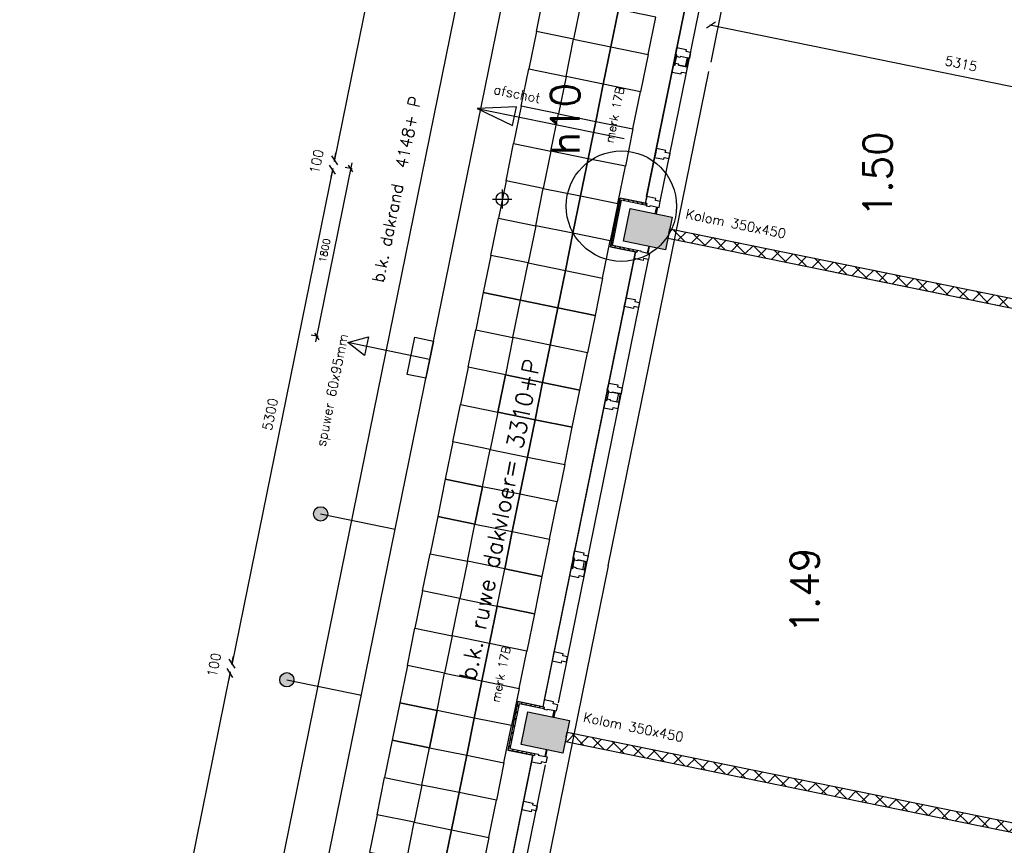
# Model space of a CAD drawing. Extents: x -84256 to 172857, y -58817 to 112048.
# Tile 58 of 90: x 19584 to 29941, y 60708 to 69386. Entities that reach past the tile are written whole.
import ezdxf
from ezdxf.enums import TextEntityAlignment as Align

# ---------------------------------------------------------------- set-up
doc = ezdxf.new("R2010")
doc.units = 0
doc.header["$LTSCALE"] = 50
doc.header["$MEASUREMENT"] = 0
doc.header["$PDMODE"] = 3
doc.header["$PDSIZE"] = 0.001
doc.layers.get('0').update_dxf_attribs({"linetype": 'CONTINUOUS'})
doc.layers.get('DEFPOINTS').update_dxf_attribs({"linetype": 'CONTINUOUS'})
for name, color, linetype in [('_DETAILNUMMERS', 4, 'CONTINUOUS'), ('_DETAILNUMMERSTEKST', 4, 'CONTINUOUS'), ('A--01A1_ACEER', 1, 'CONTINUOUS'), ('A--A22--_F123-', 9, 'CONTINUOUS'), ('A--A28--_F12--', 7, 'CONTINUOUS'), ('A--A42--_F-23-', 9, 'CONTINUOUS'), ('A--L21--', 3, 'CONTINUOUS'), ('A--L21A3_BUITENWAND', 3, 'CONTINUOUS'), ('A--L22--_F-2--', 7, 'CONTINUOUS'), ('A--L22A1_BINNENWAND', 1, 'CONTINUOUS'), ('A--L22A2_BINNENWAND', 2, 'CONTINUOUS'), ('A--L22A4_BINNENWAND', 4, 'CONTINUOUS'), ('A--L27-A2-_DAKEN', 2, 'CONTINUOUS'), ('A--L27A1_DAKEN', 1, 'CONTINUOUS'), ('A--L28--_F12--', 7, 'CONTINUOUS'), ('A--L31--', 2, 'CONTINUOUS'), ('A--L31A1_BUITENKOZIJN', 1, 'CONTINUOUS'), ('A--L3A1_VPORTS', 1, 'CONTINUOUS'), ('A--L42--', 7, 'CONTINUOUS'), ('A--L42--_F-23-', 7, 'CONTINUOUS'), ('A--L52--', 7, 'CONTINUOUS'), ('A--L52--_F123-', 7, 'CONTINUOUS'), ('A--M$1A-_F123-', 1, 'CONTINUOUS'), ('A--M1$A-_F123-', 1, 'CONTINUOUS'), ('A--T$1A-25_TEKST', 2, 'CONTINUOUS'), ('A--T$1A-_F123-_R', 4, 'CONTINUOUS'), ('A--T01A-25_TEKST', 2, 'CONTINUOUS'), ('A--T01A-35_TEKST', 3, 'CONTINUOUS'), ('TEKSTKOZIJNMERK', 2, 'CONTINUOUS'), ('X--LR---_CP', 7, 'CONTINUOUS')]:
    doc.layers.add(name, color=color, linetype=linetype)
doc.layers.add('bruto vloeroppervlak', color=3, linetype='CONTINUOUS', plot=False)
doc.styles.add('ALFA-0_25', font='ROMANS')
doc.styles.add('B-01', font='SIMPLEX.SHX', dxfattribs={"width": 0.8, "height": 4.5})
doc.styles.add('HIEMSTRA', font='romans.shx')
doc.dimstyles.new('BEILEN', dxfattribs={"dimscale": 40, "dimtxt": 2.5, "dimasz": 2, "dimexe": 0.3, "dimexo": 0.3, "dimgap": 2, "dimtad": 1, "dimdec": 0, "dimzin": 0, "dimdsep": 46, "dimtxsty": 'HIEMSTRA', "dimblk1": 'OBLIQUE', "dimblk2": 'OBLIQUE', "dimsah": 1, "dimcen": -0.09, "dimdle": 0.3, "dimse1": 1, "dimclrd": 2, "dimclre": 2, "dimclrt": 3, "dimadec": 0, "dimazin": 0, "dimtfac": 1, "dimtdec": 4, "dimtofl": 0, "dimtmove": 2, "dimatfit": 3, "dimldrblk": 'OBLIQUE', "dimfxl": 1, "dimtvp": 625, "dimtolj": 1, "dimtzin": 0, "dimarcsym": 0})
doc.dimstyles.get("Standard").update_dxf_attribs({"dimscale": 40, "dimtxt": 2.5, "dimasz": 2, "dimexe": 0.3, "dimexo": 0.3, "dimgap": 2, "dimtad": 0, "dimdec": 0, "dimzin": 0, "dimdsep": 46, "dimtxsty": 'HIEMSTRA', "dimblk1": 'OBLIQUE', "dimblk2": 'OBLIQUE', "dimsah": 1, "dimcen": -0.09, "dimdle": 0.3, "dimse1": 1, "dimclrd": 2, "dimclre": 2, "dimclrt": 3, "dimadec": 0, "dimazin": 0, "dimtfac": 1, "dimtdec": 4, "dimtix": 1, "dimtmove": 0, "dimatfit": 3, "dimldrblk": 'OBLIQUE', "dimfxl": 1, "dimtvp": 625, "dimtolj": 1, "dimtzin": 0, "dimarcsym": 0})
doc.dimstyles.new('STANDARD$0', dxfattribs={"dimscale": 50, "dimtxt": 2.5, "dimasz": 2, "dimexe": 2, "dimexo": 0, "dimgap": 2, "dimtad": 1, "dimdec": 0, "dimzin": 0, "dimdsep": 46, "dimtxsty": 'ALFA-0_25', "dimblk1": 'OBLIQUE', "dimblk2": 'OBLIQUE', "dimsah": 1, "dimcen": -3, "dimdle": 2, "dimclrd": 1, "dimclre": 1, "dimclrt": 2, "dimadec": 0, "dimazin": 0, "dimtfac": 0.666667, "dimtofl": 0, "dimtmove": 2, "dimatfit": 3, "dimldrblk": 'OBLIQUE', "dimfxl": 1, "dimtvp": 0.833333, "dimtolj": 1, "dimtzin": 0, "dimarcsym": 0})

# ---------------------------------------------------------------- blocks, each defined once
blk = doc.blocks.new('*U1192')
at = {"layer": 'A--A22--_F123-', "linetype": 'Continuous'}
h = blk.add_hatch(dxfattribs=at)
h.set_pattern_fill('ALFAKRS', color=256, scale=120, style=0)
h.set_pattern_definition([(45, (-25333.62, -61848.23), (-84.85281, 84.85281), []), (135, (-25333.62, -61848.23), (-84.85281, -84.85281), [])])
h.paths.add_polyline_path([(0, 0), (10, 49), (5218, -1011), (5257, -1070), (5198, -1109), (-10, -49)])
at = {"layer": 'A--L22--_F-2--', "color": 2, "linetype": 'Continuous'}
for points in [[(0, 0), (-10, -49), (5198, -1109), (5198, -1109)], [(0, 0), (10, 49), (5218, -1011), (5218, -1011)]]:
    blk.add_lwpolyline(points, dxfattribs=at)
blk = doc.blocks.new('_OBLIQUE')
at = {"color": 0, "linetype": 'ByBlock'}
blk.add_line((-0.5, -0.5), (0.5, 0.5), dxfattribs=at)
blk = doc.blocks.new('*D260')
at = {"layer": 'A--M$1A-_F123-', "color": 2, "linetype": 'Continuous', "lineweight": -2, "transparency": 16777216}
blk.add_line((23595, 71348), (22892, 67895), dxfattribs=at)
at = {"layer": 'DEFPOINTS', "color": 0, "linetype": 'Continuous', "transparency": 16777216}
for p in [(23593, 71337), (22894, 67907), (22894, 67907)]:
    blk.add_point(p, dxfattribs=at)
at = {"layer": 'A--M$1A-_F123-', "color": 2, "linetype": 'Continuous', "lineweight": -2, "transparency": 16777216, "xscale": 80, "yscale": 80, "zscale": 80}
for p, rotation in [((23593, 71337), 78.48629033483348), ((22894, 67907), 258.4862903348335)]:
    blk.add_blockref('_OBLIQUE', p, dxfattribs=dict(at, rotation=rotation))
at = {"layer": 'A--M$1A-_F123-', "color": 3, "linetype": 'Continuous', "transparency": 16777216, "insert": (23116, 69648), "char_height": 100, "attachment_point": 5, "rotation": 78.4863, "style": 'HIEMSTRA'}
blk.add_mtext('\\A1;3500', dxfattribs=at)
blk = doc.blocks.new('*D261')
at = {"layer": 'A--M$1A-_F123-', "color": 2, "linetype": 'Continuous', "lineweight": -2, "transparency": 16777216}
for p, q in [((22894, 67907), (22910, 67986)), ((22874, 67809), (22858, 67731))]:
    blk.add_line(p, q, dxfattribs=at)
at = {"layer": 'DEFPOINTS', "color": 0, "linetype": 'Continuous', "transparency": 16777216}
for p in [(22894, 67907), (22874, 67809), (22874, 67809)]:
    blk.add_point(p, dxfattribs=at)
at = {"layer": 'A--M$1A-_F123-', "color": 2, "linetype": 'Continuous', "lineweight": -2, "transparency": 16777216, "xscale": 80, "yscale": 80, "zscale": 80}
for p, rotation in [((22894, 67907), 258.4862903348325), ((22874, 67809), 78.4862903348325)]:
    blk.add_blockref('_OBLIQUE', p, dxfattribs=dict(at, rotation=rotation))
at = {"layer": 'A--M$1A-_F123-', "color": 3, "linetype": 'Continuous', "transparency": 16777216, "insert": (22706, 67894), "char_height": 100, "attachment_point": 5, "rotation": 78.4863, "style": 'HIEMSTRA'}
blk.add_mtext('\\A1;100', dxfattribs=at)
blk = doc.blocks.new('*D262')
at = {"layer": 'A--M$1A-_F123-', "color": 2, "linetype": 'Continuous', "lineweight": -2, "transparency": 16777216}
blk.add_line((22876, 67821), (21814, 62604), dxfattribs=at)
at = {"layer": 'DEFPOINTS', "color": 0, "linetype": 'Continuous', "transparency": 16777216}
for p in [(22874, 67809), (21816, 62616), (21816, 62616)]:
    blk.add_point(p, dxfattribs=at)
at = {"layer": 'A--M$1A-_F123-', "color": 2, "linetype": 'Continuous', "lineweight": -2, "transparency": 16777216, "xscale": 80, "yscale": 80, "zscale": 80}
for p, rotation in [((22874, 67809), 78.48629033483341), ((21816, 62616), 258.4862903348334)]:
    blk.add_blockref('_OBLIQUE', p, dxfattribs=dict(at, rotation=rotation))
at = {"layer": 'A--M$1A-_F123-', "color": 3, "linetype": 'Continuous', "transparency": 16777216, "insert": (22218, 65238), "char_height": 100, "attachment_point": 5, "rotation": 78.4863, "style": 'HIEMSTRA'}
blk.add_mtext('\\A1;5300', dxfattribs=at)
blk = doc.blocks.new('*D263')
at = {"layer": 'A--M$1A-_F123-', "color": 2, "linetype": 'Continuous', "lineweight": -2, "transparency": 16777216}
for p, q in [((21816, 62616), (21832, 62694)), ((21796, 62518), (21780, 62439))]:
    blk.add_line(p, q, dxfattribs=at)
at = {"layer": 'DEFPOINTS', "color": 0, "linetype": 'Continuous', "transparency": 16777216}
for p in [(21816, 62616), (21796, 62518), (21796, 62518)]:
    blk.add_point(p, dxfattribs=at)
at = {"layer": 'A--M$1A-_F123-', "color": 2, "linetype": 'Continuous', "lineweight": -2, "transparency": 16777216, "xscale": 80, "yscale": 80, "zscale": 80}
for p, rotation in [((21796, 62518), 78.48629033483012), ((21816, 62616), 258.4862903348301)]:
    blk.add_blockref('_OBLIQUE', p, dxfattribs=dict(at, rotation=rotation))
at = {"layer": 'A--M$1A-_F123-', "color": 3, "linetype": 'Continuous', "transparency": 16777216, "insert": (21628, 62603), "char_height": 100, "attachment_point": 5, "rotation": 78.4863, "style": 'HIEMSTRA'}
blk.add_mtext('\\A1;100', dxfattribs=at)
blk = doc.blocks.new('*D264')
at = {"layer": 'A--M$1A-_F123-', "color": 2, "linetype": 'Continuous', "lineweight": -2, "transparency": 16777216}
blk.add_line((21798, 62530), (20736, 57313), dxfattribs=at)
at = {"layer": 'DEFPOINTS', "color": 0, "linetype": 'Continuous', "transparency": 16777216}
for p in [(21796, 62518), (20738, 57324), (20738, 57324)]:
    blk.add_point(p, dxfattribs=at)
at = {"layer": 'A--M$1A-_F123-', "color": 2, "linetype": 'Continuous', "lineweight": -2, "transparency": 16777216, "xscale": 80, "yscale": 80, "zscale": 80}
for p, rotation in [((21796, 62518), 78.48629033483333), ((20738, 57324), 258.4862903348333)]:
    blk.add_blockref('_OBLIQUE', p, dxfattribs=dict(at, rotation=rotation))
at = {"layer": 'A--M$1A-_F123-', "color": 3, "linetype": 'Continuous', "transparency": 16777216, "insert": (21140, 59947), "char_height": 100, "attachment_point": 5, "rotation": 78.4863, "style": 'HIEMSTRA'}
blk.add_mtext('\\A1;5300', dxfattribs=at)
blk = doc.blocks.new('*D309')
at = {"color": 2, "linetype": 'ByBlock', "transparency": 16777216}
for p, q in [((26845, 69330), (32077, 68264)), ((32067, 68275), (32063, 68255))]:
    blk.add_line(p, q, dxfattribs=at)
at = {"layer": 'DEFPOINTS', "color": 0, "linetype": 'ByBlock', "transparency": 16777216}
for p in [(26861, 69348), (32065, 68266), (32069, 68287)]:
    blk.add_point(p, dxfattribs=at)
at = {"color": 2, "linetype": 'ByBlock', "transparency": 16777216, "xscale": 80, "yscale": 80, "zscale": 80}
for p, rotation in [((26857, 69327), 168.4862903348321), ((32065, 68266), 348.4862903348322)]:
    blk.add_blockref('_OBLIQUE', p, dxfattribs=dict(at, rotation=rotation))
at = {"color": 3, "linetype": 'ByBlock', "transparency": 16777216, "insert": (29487, 68924), "char_height": 100, "attachment_point": 5, "rotation": 348.4863, "style": 'HIEMSTRA'}
blk.add_mtext('\\A1;5315', dxfattribs=at)
blk = doc.blocks.new('*D341')
at = {"layer": 'A--M$1A-_F123-', "color": 2, "linetype": 'Continuous', "lineweight": -2, "transparency": 16777216}
for p, q in [((23982, 29671), (23903, 29687)), ((23979, 29656), (23984, 29683)), ((24080, 29652), (23982, 29671)), ((24080, 29652), (24158, 29636))]:
    blk.add_line(p, q, dxfattribs=at)
at = {"layer": 'DEFPOINTS', "color": 0, "linetype": 'Continuous', "transparency": 16777216}
for p in [(23976, 29644), (23982, 29671), (24074, 29624)]:
    blk.add_point(p, dxfattribs=at)
at = {"layer": 'A--M$1A-_F123-', "color": 2, "linetype": 'Continuous', "lineweight": -2, "transparency": 16777216, "xscale": 80, "yscale": 80, "zscale": 80}
for p, rotation in [((23982, 29671), 348.4862903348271), ((24080, 29652), 168.4862903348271)]:
    blk.add_blockref('_OBLIQUE', p, dxfattribs=dict(at, rotation=rotation))
at = {"layer": 'A--M$1A-_F123-', "color": 3, "linetype": 'Continuous', "transparency": 16777216, "insert": (36506, 90904), "char_height": 100, "attachment_point": 5, "rotation": 348.4863, "style": 'HIEMSTRA'}
blk.add_mtext('\\A1;100', dxfattribs=at)
blk = doc.blocks.new('KOLOM450X350')
at = {"layer": 'A--A28--_F12--', "color": 8}
for points in [[(-175, -225), (-175, 225), (175, 225)], [(-175, -225), (175, 225), (175, -225)]]:
    blk.add_solid(points, dxfattribs=at)
at = {"layer": 'A--L28--_F12--', "color": 3, "linetype": 'Continuous'}
blk.add_lwpolyline([(-175, -225), (-175, 225), (175, 225), (175, -225)], close=True, dxfattribs=at)
at = {"layer": 'X--LR---_CP'}
for p in [(-175, 0), (-175, 0), (175, 0)]:
    blk.add_point(p, dxfattribs=at)
blk = doc.blocks.new('*U977')
at = {"layer": 'A--A42--_F-23-', "linetype": 'Continuous'}
h = blk.add_hatch(dxfattribs=at)
h.set_pattern_fill('ALFALINE', color=256, scale=40, style=0)
h.set_pattern_definition([(45, (-24830.078, -62206.898), (-28.284271, 28.284271), [])])
h.paths.add_polyline_path([(0, 0), (-7, 11), (-111, -499), (-100, -492), (-90, -485), (7, -11)])
at = {"layer": 'A--L42--_F-23-', "color": 2, "linetype": 'Continuous'}
for points in [[(-7, 11), (-7, 11), (-111, -499), (-111, -499)], [(7, -11), (7, -11), (-90, -485), (-90, -485)]]:
    blk.add_lwpolyline(points, dxfattribs=at)
blk = doc.blocks.new('*U976')
at = {"layer": 'A--A42--_F-23-', "linetype": 'Continuous'}
h = blk.add_hatch(dxfattribs=at)
h.set_pattern_fill('ALFALINE', color=256, scale=40, style=0)
h.set_pattern_definition([(45, (-25099.547, -62152.024), (-28.284271, 28.284271), [])])
h.paths.add_polyline_path([(0, 0), (-2, -9), (-262, 44), (-269, 55), (-276, 65), (2, 9)])
at = {"layer": 'A--L42--_F-23-', "color": 2, "linetype": 'Continuous'}
for points in [[(0, 0), (2, 9), (-276, 65), (-276, 65)], [(0, 0), (-2, -9), (-262, 44), (-262, 44)]]:
    blk.add_lwpolyline(points, dxfattribs=at)
blk = doc.blocks.new('*U975')
at = {"layer": 'A--A42--_F-23-', "linetype": 'Continuous'}
h = blk.add_hatch(dxfattribs=at)
h.set_pattern_fill('ALFALINE', color=256, scale=40, style=0)
h.set_pattern_definition([(45, (-24999.4, -61660.223), (-28.284271, 28.284271), [])])
h.paths.add_polyline_path([(0, 0), (-2, -9), (-280, 48), (-269, 55), (-259, 62), (2, 9)])
at = {"layer": 'A--L42--_F-23-', "color": 2, "linetype": 'Continuous'}
for points in [[(0, 0), (-2, -9), (-280, 48), (-280, 48)], [(0, 0), (2, 9), (-259, 62), (-259, 62)]]:
    blk.add_lwpolyline(points, dxfattribs=at)
blk = doc.blocks.new('*U974')
at = {"layer": 'A--A42--_F-23-', "linetype": 'Continuous'}
h = blk.add_hatch(dxfattribs=at)
h.set_pattern_fill('ALFALINE', color=256, scale=40, style=0)
h.set_pattern_definition([(45, (-25807.75, -67006.424), (-28.284271, 28.284271), [])])
h.paths.add_polyline_path([(0, 0), (-11, -7), (93, 502), (100, 492), (107, 481), (11, 7)])
at = {"layer": 'A--L42--_F-23-', "color": 2, "linetype": 'Continuous'}
for points in [[(-11, -7), (-11, -7), (93, 502), (93, 502)], [(11, 7), (11, 7), (107, 481), (107, 481)]]:
    blk.add_lwpolyline(points, dxfattribs=at)
blk = doc.blocks.new('*U973')
at = {"layer": 'A--A42--_F-23-', "linetype": 'Continuous'}
h = blk.add_hatch(dxfattribs=at)
h.set_pattern_fill('ALFALINE', color=256, scale=40, style=0)
h.set_pattern_definition([(45, (-26077.21, -66951.516), (-28.284271, 28.284271), [])])
h.paths.add_polyline_path([(0, 0), (-2, -9), (-280, 48), (-269, 55), (-259, 62), (2, 9)])
at = {"layer": 'A--L42--_F-23-', "color": 2, "linetype": 'Continuous'}
for points in [[(0, 0), (-2, -9), (-280, 48), (-280, 48)], [(0, 0), (2, 9), (-259, 62), (-259, 62)]]:
    blk.add_lwpolyline(points, dxfattribs=at)
blk = doc.blocks.new('*U972')
at = {"layer": 'A--A42--_F-23-', "linetype": 'Continuous'}
h = blk.add_hatch(dxfattribs=at)
h.set_pattern_fill('ALFALINE', color=256, scale=40, style=0)
h.set_pattern_definition([(45, (-26177.422, -67443.305), (-28.284271, 28.284271), [])])
h.paths.add_polyline_path([(0, 0), (-2, -9), (-262, 44), (-269, 55), (-276, 66), (2, 9)])
at = {"layer": 'A--L42--_F-23-', "color": 2, "linetype": 'Continuous'}
for points in [[(0, 0), (2, 9), (-276, 66), (-276, 66)], [(0, 0), (-2, -9), (-262, 44), (-262, 44)]]:
    blk.add_lwpolyline(points, dxfattribs=at)
blk = doc.blocks.new('DILATATIEVOEG')
at = {"layer": 'A--L21A3_BUITENWAND', "linetype": 'Continuous'}
h = blk.add_hatch(color=256, dxfattribs=at)
edge = h.paths.add_edge_path()
edge.add_arc((-800, 0), 75, 0, 360)
blk.add_line((-800, 0), (0, 0), dxfattribs=at)
blk.add_circle((-800, 0), 75, dxfattribs=at)
at = {"layer": 'X--LR---_CP', "linetype": 'Continuous'}
blk.add_point((0, 0), dxfattribs=at)
blk = doc.blocks.new('*D535')
at = {"layer": 'A--M1$A-_F123-', "color": 1, "lineweight": -2, "transparency": 16777216}
for p, q in [((23078, 67880), (22695, 65998)), ((23081, 67818), (23007, 67833)), ((22722, 66054), (22648, 66069))]:
    blk.add_line(p, q, dxfattribs=at)
at = {"layer": 'DEFPOINTS', "color": 0, "transparency": 16777216}
for p in [(23081, 67818), (22707, 66057), (22722, 66054)]:
    blk.add_point(p, dxfattribs=at)
at = {"layer": 'A--M1$A-_F123-', "color": 1, "lineweight": -2, "transparency": 16777216, "xscale": 60, "yscale": 60, "zscale": 60}
for p, rotation in [((23066, 67821), 78.48765256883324), ((22707, 66057), 258.4876525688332)]:
    blk.add_blockref('_OBLIQUE', p, dxfattribs=dict(at, rotation=rotation))
at = {"layer": 'A--M1$A-_F123-', "color": 2, "transparency": 16777216, "insert": (22791, 66959), "char_height": 75, "attachment_point": 5, "rotation": 78.4877, "style": 'ALFA-0_25'}
blk.add_mtext('\\A1;1800', dxfattribs=at)
blk = doc.blocks.new('S050003-')
at = {"layer": 'A--L52--_F123-', "color": 1, "linetype": 'Continuous'}
for points in [[(0, 0), (2, 0)], [(1, 1), (1, -1)]]:
    blk.add_lwpolyline(points, dxfattribs=at)
blk.add_lwpolyline([(0.33, 0, 1), (1.67, 0, 1)], format="xyb", close=True, dxfattribs=at)
blk = doc.blocks.new('*U859')
at = {"layer": 'A--A22--_F123-', "linetype": 'Continuous'}
h = blk.add_hatch(dxfattribs=at)
h.set_pattern_fill('ALFAKRS', color=256, scale=120, style=0)
h.set_pattern_definition([(45, (-26411.47, -67139.55), (-84.85281, 84.85281), []), (135, (-26411.47, -67139.55), (-84.85281, -84.85281), [])])
h.paths.add_polyline_path([(0, 0), (10, 49), (5218, -1011), (5257, -1070), (5198, -1109), (-10, -49)])
at = {"layer": 'A--L22--_F-2--', "color": 2, "linetype": 'Continuous'}
for points in [[(0, 0), (-10, -49), (5198, -1109), (5198, -1109)], [(0, 0), (10, 49), (5218, -1011), (5218, -1011)]]:
    blk.add_lwpolyline(points, dxfattribs=at)

msp = doc.modelspace()

# ---------------------------------------------------------------- linework, layer by layer
at = {"layer": '_DETAILNUMMERS'}
msp.add_circle((25912.9, 67425.3), 580.4, dxfattribs=at)
at = {"layer": 'A--01A1_ACEER'}
msp.add_line((25455.8, 63707.2), (25525.4, 63693.1), dxfattribs=at)
at = {"layer": 'A--L22A1_BINNENWAND'}
for points in [[(25490.4, 69572.3), (25410.6, 69180.3), (25018.7, 69260.2), (25098.5, 69652.1)], [(25490.4, 69572.3), (25410.6, 69180.3), (25802.6, 69100.5), (25882.4, 69492.5)], [(25882.4, 69492.5), (25802.6, 69100.5), (26194.5, 69020.7), (26274.3, 69412.7)], [(25330.8, 68788.4), (25410.6, 69180.3), (25018.7, 69260.2), (24938.9, 68868.2)], [(25330.8, 68788.4), (25410.6, 69180.3), (25802.6, 69100.5), (25722.8, 68708.6)], [(25722.8, 68708.6), (25802.6, 69100.5), (26194.5, 69020.7), (26114.7, 68628.8)], [(25330.8, 68788.4), (25251, 68396.4), (24859, 68476.2), (24938.9, 68868.2)], [(25330.8, 68788.4), (25251, 68396.4), (25642.9, 68316.6), (25722.8, 68708.6)], [(25722.8, 68708.6), (25642.9, 68316.6), (26034.9, 68236.8), (26114.7, 68628.8)], [(25171.2, 68004.5), (25251, 68396.4), (24859, 68476.2), (24779.2, 68084.3)], [(25171.2, 68004.5), (25251, 68396.4), (25642.9, 68316.6), (25563.1, 67924.7)], [(25563.1, 67924.7), (25642.9, 68316.6), (26034.9, 68236.8), (25955.1, 67844.8)], [(25171.2, 68004.5), (25091.4, 67612.5), (24699.4, 67692.3), (24779.2, 68084.3)], [(25171.2, 68004.5), (25091.4, 67612.5), (25483.3, 67532.7), (25563.1, 67924.7)], [(25563.1, 67924.7), (25483.3, 67532.7), (25875.3, 67452.9), (25955.1, 67844.8)], [(25011.5, 67220.6), (25091.4, 67612.5), (24699.4, 67692.3), (24619.6, 67300.4)], [(25011.5, 67220.6), (25091.4, 67612.5), (25483.3, 67532.7), (25403.5, 67140.7)], [(25403.5, 67140.7), (25483.3, 67532.7), (25875.3, 67452.9), (25795.5, 67060.9)], [(25011.5, 67220.6), (24931.7, 66828.6), (24539.8, 66908.4), (24619.6, 67300.4)], [(25011.5, 67220.6), (24931.7, 66828.6), (25323.7, 66748.8), (25403.5, 67140.7)], [(25403.5, 67140.7), (25323.7, 66748.8), (25715.6, 66669), (25795.5, 67060.9)], [(24851.9, 66436.6), (24931.7, 66828.6), (24539.8, 66908.4), (24460, 66516.5)], [(24851.9, 66436.6), (24931.7, 66828.6), (25323.7, 66748.8), (25243.9, 66356.8)], [(25243.9, 66356.8), (25323.7, 66748.8), (25715.6, 66669), (25635.8, 66277)], [(24772.1, 66044.7), (24851.9, 66436.6), (24460, 66516.5), (24380.1, 66124.5)], [(24772.1, 66044.7), (24851.9, 66436.6), (25243.9, 66356.8), (25164.1, 65964.9)], [(25164.1, 65964.9), (25243.9, 66356.8), (25635.8, 66277), (25556, 65885.1)], [(24772.1, 66044.7), (24692.3, 65652.7), (24300.3, 65732.6), (24380.1, 66124.5)], [(24772.1, 66044.7), (24692.3, 65652.7), (25084.2, 65572.9), (25164.1, 65964.9)], [(25164.1, 65964.9), (25084.2, 65572.9), (25476.2, 65493.1), (25556, 65885.1)], [(24612.5, 65260.8), (24692.3, 65652.7), (24300.3, 65732.6), (24220.5, 65340.6)], [(24692.3, 65652.7), (24612.5, 65260.8), (25004.4, 65181), (25084.2, 65572.9)], [(25084.2, 65572.9), (25004.4, 65181), (25396.4, 65101.1), (25476.2, 65493.1)], [(24612.5, 65260.8), (24532.7, 64868.8), (24140.7, 64948.6), (24220.5, 65340.6)], [(24612.5, 65260.8), (24532.7, 64868.8), (24924.6, 64789), (25004.4, 65181)], [(25004.4, 65181), (24924.6, 64789), (25316.6, 64709.2), (25396.4, 65101.1)], [(24452.8, 64476.9), (24532.7, 64868.8), (24140.7, 64948.6), (24060.9, 64556.7)], [(24452.8, 64476.9), (24532.7, 64868.8), (24924.6, 64789), (24844.8, 64397.1)], [(24844.8, 64397.1), (24924.6, 64789), (25316.6, 64709.2), (25236.7, 64317.2)], [(24373, 64084.9), (24452.8, 64476.9), (24060.9, 64556.7), (23981.1, 64164.7)], [(24452.8, 64476.9), (24373, 64084.9), (24765, 64005.1), (24844.8, 64397.1)], [(24844.8, 64397.1), (24765, 64005.1), (25156.9, 63925.3), (25236.7, 64317.2)], [(24293.2, 63693), (24373, 64084.9), (23981.1, 64164.7), (23901.2, 63772.8)], [(24293.2, 63693), (24373, 64084.9), (24765, 64005.1), (24685.2, 63613.1)], [(24685.2, 63613.1), (24765, 64005.1), (25156.9, 63925.3), (25077.1, 63533.3)], [(24293.2, 63693), (24213.4, 63301), (23821.4, 63380.8), (23901.2, 63772.8)], [(24293.2, 63693), (24213.4, 63301), (24605.3, 63221.2), (24685.2, 63613.1)], [(24605.3, 63221.2), (24685.2, 63613.1), (25077.1, 63533.3), (24997.3, 63141.4)], [(24133.6, 62909), (24213.4, 63301), (23821.4, 63380.8), (23741.6, 62988.9)], [(24133.6, 62909), (24213.4, 63301), (24605.3, 63221.2), (24525.5, 62829.2)], [(24525.5, 62829.2), (24605.3, 63221.2), (24997.3, 63141.4), (24917.5, 62749.4)], [(24133.6, 62909), (24053.8, 62517.1), (23661.8, 62596.9), (23741.6, 62988.9)], [(24133.6, 62909), (24053.8, 62517.1), (24445.7, 62437.3), (24525.5, 62829.2)], [(24525.5, 62829.2), (24445.7, 62437.3), (24837.7, 62357.5), (24917.5, 62749.4)], [(23973.9, 62125.1), (24053.8, 62517.1), (23661.8, 62596.9), (23582, 62204.9)], [(23973.9, 62125.1), (24053.8, 62517.1), (24445.7, 62437.3), (24365.9, 62045.3)], [(24365.9, 62045.3), (24445.7, 62437.3), (24837.7, 62357.5), (24757.9, 61965.5)], [(23894.1, 61733.3), (23974, 62125.2), (23582, 62205), (23502.2, 61813.1)], [(23973.9, 62125.1), (23894.1, 61733.2), (24286.1, 61653.4), (24365.9, 62045.3)], [(24365.9, 62045.3), (24286.1, 61653.4), (24678, 61573.5), (24757.9, 61965.5)], [(23814.3, 61341.2), (23894.1, 61733.2), (23502.2, 61813), (23422.4, 61421)], [(23814.3, 61341.2), (23894.1, 61733.2), (24286.1, 61653.4), (24206.3, 61261.4)], [(24206.3, 61261.4), (24286.1, 61653.4), (24678, 61573.5), (24598.2, 61181.6)], [(23814.3, 61341.2), (23734.5, 60949.3), (23342.5, 61029.1), (23422.4, 61421)], [(23814.3, 61341.2), (23734.5, 60949.3), (24126.5, 60869.4), (24206.3, 61261.4)], [(24206.3, 61261.4), (24126.5, 60869.4), (24518.4, 60789.6), (24598.2, 61181.6)], [(23654.7, 60557.3), (23734.5, 60949.3), (23342.5, 61029.1), (23262.7, 60637.1)], [(23654.7, 60557.3), (23734.5, 60949.3), (24126.5, 60869.4), (24046.6, 60477.5)], [(24046.6, 60477.5), (24126.5, 60869.4), (24518.4, 60789.6), (24438.6, 60397.7)]]:
    msp.add_lwpolyline(points, close=True, dxfattribs=at)
at = {"layer": 'A--L22A2_BINNENWAND'}
for p, q in [((27550.8, 72367.3), (26852.2, 68937.8)), ((25774.3, 63646.4), (26832.2, 68839.8)), ((25774.5, 63646.4), (25056.4, 60119))]:
    msp.add_line(p, q, dxfattribs=at)
at = {"layer": 'A--L22A4_BINNENWAND', "linetype": 'Continuous'}
for p, q in [((19583.5, 46971.6), (29258.3, 94466.7)), ((22146.5, 57224.1), (29638.2, 94001.7))]:
    msp.add_line(p, q, dxfattribs=at)
at = {"layer": 'A--L27-A2-_DAKEN'}
msp.add_line((23896, 65812.4), (23034.8, 65993.9), dxfattribs=at)
for points in [[(23034.8, 65993.9), (23034.8, 65993.9), (23251.2, 66050.5), (23209.9, 65854.8)], [(23659, 65657.9), (23741.5, 66049.3), (23937.2, 66008.1), (23854.7, 65616.7)]]:
    msp.add_lwpolyline(points, close=True, dxfattribs=at)
at = {"layer": 'A--L27A1_DAKEN'}
msp.add_line((24396.8, 68451.3), (25942.3, 68136.7), dxfattribs=at)
msp.add_lwpolyline([(24808.7, 68469.5), (24396.8, 68451.3), (24396.8, 68451.3), (24768.8, 68273.5)], close=True, dxfattribs=at)
at = {"layer": 'A--L31--', "color": 2, "linetype": 'Continuous'}
for p, q in [((26483.9, 69009.7), (26465.1, 68917.6)), ((26476.9, 68915.2), (26495.7, 69007.3)), ((26495.7, 69007.3), (26483.9, 69009.7)), ((26603.2, 68984.4), (26584.9, 68894.2)), ((26599.6, 68891.2), (26617.9, 68981.4)), ((26617.9, 68981.4), (26603.2, 68984.4)), ((26465.1, 68917.6), (26476.9, 68915.2)), ((26515.3, 68908.4), (26584.9, 68894.2)), ((26584.9, 68894.2), (26599.6, 68891.2)), ((26270, 67346.9), (26284.4, 67417.4)), ((26294.2, 67415.4), (26279.8, 67344.9)), ((26200.2, 67004), (26185.8, 66933.5)), ((26195.6, 66931.5), (26210, 67002)), ((25746.6, 65390.1), (25765.3, 65482.2)), ((25777.1, 65479.8), (25758.3, 65387.7)), ((25765.3, 65482.2), (25777.1, 65479.8)), ((25815.1, 65471), (25884.7, 65456.9)), ((25758.3, 65387.7), (25746.6, 65390.1)), ((25866.3, 65366.7), (25884.7, 65456.9)), ((25881, 65363.7), (25866.3, 65366.7)), ((25899.4, 65453.9), (25881, 65363.7)), ((25884.7, 65456.9), (25899.4, 65453.9)), ((25387.3, 63626.3), (25406, 63718.4)), ((25417.8, 63716), (25399, 63623.9)), ((25406, 63718.4), (25417.8, 63716)), ((25399, 63623.9), (25387.3, 63626.3)), ((25507, 63602.9), (25525.4, 63693.1)), ((25521.7, 63599.9), (25507, 63602.9)), ((25540.1, 63690.1), (25521.7, 63599.9)), ((25525.4, 63693.1), (25540.1, 63690.1)), ((25192.2, 62055.6), (25206.5, 62126.2)), ((25216.3, 62124.2), (25202, 62053.6)), ((25122.3, 61712.7), (25108, 61642.2)), ((25117.8, 61640.2), (25132.1, 61710.7))]:
    msp.add_line(p, q, dxfattribs=at)
for points in [[(26497.9, 69093.6), (26594.9, 69073.9), (26590.7, 69053.3), (26640.7, 69043.1), (26627.7, 68979.4), (26533.7, 68998.6), (26531.9, 68989.8), (26493.7, 68997.6), (26497.7, 69017.1), (26482.9, 69020.1)], [(26445.2, 68834.9), (26542.2, 68815.2), (26546.4, 68835.7), (26596.4, 68825.6), (26609.4, 68889.2), (26515.3, 68908.4), (26517.1, 68917.2), (26478.9, 68925), (26474.9, 68905.4), (26460.2, 68908.4)], [(26414, 67928.4), (26424.6, 67980.3), (26374.6, 67990.5), (26378.8, 68011), (26281.8, 68030.8), (26267.2, 67959.2), (26262.8, 67937.7), (26277.5, 67934.7), (26359.8, 67918), (26364, 67938.5)], [(26308.9, 67412.4), (26321.9, 67476.1), (26271.9, 67486.3), (26276.1, 67506.9), (26179.1, 67526.6), (26164.5, 67455.1), (26179.2, 67452.1), (26174.8, 67430.6), (26213, 67422.8), (26214.8, 67431.6)], [(26210.3, 66928.5), (26197.3, 66864.8), (26147.3, 66875), (26143.1, 66854.4), (26046.1, 66874.2), (26060.7, 66945.7), (26075.4, 66942.7), (26079.8, 66964.2), (26118, 66956.5), (26116.2, 66947.6)], [(26105.2, 66412.6), (26094.6, 66360.7), (26044.7, 66370.9), (26040.5, 66350.3), (25943.5, 66370.1), (25958.1, 66441.6), (25962.5, 66463.2), (25977.2, 66460.2), (26059.5, 66443.4), (26055.3, 66422.8)], [(25779.3, 65566.1), (25876.3, 65546.3), (25872.2, 65525.7), (25922.1, 65515.6), (25909.2, 65451.9), (25815.1, 65471), (25813.3, 65462.2), (25775.1, 65470), (25779.1, 65489.6), (25764.4, 65492.6)], [(25726.7, 65307.4), (25823.7, 65287.6), (25827.9, 65308.2), (25877.8, 65298), (25890.8, 65361.7), (25796.7, 65380.9), (25798.5, 65389.7), (25760.3, 65397.5), (25756.3, 65377.9), (25741.6, 65380.9)], [(25420, 63802.3), (25517.1, 63782.5), (25512.9, 63762), (25562.8, 63751.8), (25549.9, 63688.1), (25455.8, 63707.2), (25454, 63698.4), (25415.8, 63706.2), (25419.8, 63725.8), (25405.1, 63728.8)], [(25367.4, 63543.6), (25464.4, 63523.8), (25468.6, 63544.4), (25518.5, 63534.2), (25531.5, 63597.9), (25437.4, 63617.1), (25439.2, 63625.9), (25401, 63633.7), (25397, 63614.1), (25382.3, 63617.1)], [(25336.2, 62637.1), (25346.7, 62689), (25296.7, 62699.2), (25300.9, 62719.8), (25203.9, 62739.5), (25189.4, 62668), (25185, 62646.4), (25199.7, 62643.4), (25282, 62626.7), (25286.2, 62647.3)], [(25231, 62121.2), (25244, 62184.9), (25194, 62195), (25198.2, 62215.6), (25101.2, 62235.4), (25086.6, 62163.8), (25101.3, 62160.8), (25097, 62139.3), (25135.2, 62131.5), (25137, 62140.3)], [(25132.5, 61637.2), (25119.5, 61573.5), (25069.5, 61583.7), (25065.3, 61563.1), (24968.3, 61582.9), (24982.9, 61654.4), (24997.6, 61651.4), (25002, 61672.9), (25040.2, 61665.2), (25038.4, 61656.3)], [(25027.4, 61121.4), (25016.8, 61069.4), (24966.9, 61079.6), (24962.7, 61059.1), (24865.7, 61078.8), (24880.3, 61150.4), (24884.7, 61171.9), (24899.4, 61168.9), (24981.7, 61152.1), (24977.5, 61131.6)]]:
    msp.add_lwpolyline(points, close=True, dxfattribs=at)
at = {"layer": 'A--L31A1_BUITENKOZIJN'}
for p, q in [((26178, 67526.9), (27124, 72165.5)), ((26320.7, 67476.3), (27271, 72135.5)), ((26045.1, 66874.4), (25101.2, 62235.4)), ((26196.2, 66865.1), (25248.2, 62205.5)), ((24022.3, 56944.2), (24968.4, 61583)), ((24165.1, 56893.7), (25115.3, 61553))]:
    msp.add_line(p, q, dxfattribs=at)
at = {"layer": 'A--L3A1_VPORTS'}
msp.add_line((28060, 66752.9), (33309.8, 65684), dxfattribs=at)
at = {"layer": 'bruto vloeroppervlak'}
msp.add_lwpolyline([(29294.3, 82819.7), (28320.2, 78037.8), (28056.6, 78091.5), (27952.8, 77582.1), (28216.5, 77528.4), (27242.1, 72746.5), (26979.5, 72800), (26875, 72290.7), (27138.6, 72237), (26164.5, 67455.1), (25900.9, 67508.8), (25797.1, 66999.4), (26060.7, 66945.7), (25087, 62163.8), (24823.1, 62217.5), (24719.3, 61708.1), (24982.9, 61654.4), (24008.5, 56872.5)], dxfattribs=at)

# ---------------------------------------------------------------- block references
at = {"rotation": 78.48629033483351}
for p in [(26191, 67184.5), (25113.2, 61893.1)]:
    msp.add_blockref('KOLOM450X350', p, dxfattribs=at)
at = {"layer": 'A--L21--', "linetype": 'Continuous'}
for name, p in [('*U859', (26411.5, 67139.6)), ('*U1192', (25333.6, 61848.2))]:
    msp.add_blockref(name, p, dxfattribs=at)
at = {"layer": 'A--L21--', "linetype": 'Continuous', "rotation": 348.4137178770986}
for p in [(23533, 64030.7), (23177.7, 62286.6)]:
    msp.add_blockref('DILATATIEVOEG', p, dxfattribs=at)
at = {"layer": 'A--L42--'}
for name, p in [('*U974', (25807.7, 67006.4)), ('*U972', (26177.4, 67443.3)), ('*U973', (26077.2, 66951.5)), ('*U977', (24830.1, 62206.9)), ('*U976', (25099.5, 62152)), ('*U975', (24999.4, 61660.2))]:
    msp.add_blockref(name, p, dxfattribs=at)
at = {"layer": 'A--L52--', "xscale": 100, "yscale": 100, "zscale": 100}
msp.add_blockref('S050003-', (24558.8, 67500.1), dxfattribs=at)

# ---------------------------------------------------------------- texts
at = {"layer": '_DETAILNUMMERSTEKST', "style": 'ALFA-0_25'}
msp.add_text('h10', height=300, rotation=90, dxfattribs=at).set_placement((25472.2, 67962.6))
at = {"layer": 'A--T$1A-25_TEKST', "style": 'B-01'}
for s, rotation, p in [('afschot', 348.47958, (24562.5, 68607.3)), ('Kolom 350x450', 348.47958, (26582.6, 67298.9)), ('spuwer 60x95mm', 78.48629, (22798.4, 64892.1)), ('Kolom 350x450', 348.47958, (25504.8, 62007.6))]:
    msp.add_text(s, height=100, rotation=rotation, dxfattribs=at).set_placement(p)
at = {"layer": 'A--T$1A-_F123-_R', "style": 'ALFA-0_25'}
for s, p in [('1.50', (28758.4, 67310.5)), ('1.49', (27990.3, 62935.2))]:
    msp.add_text(s, height=300, rotation=90, dxfattribs=at).set_placement(p)
at = {"layer": 'A--T01A-25_TEKST', "style": 'HIEMSTRA'}
msp.add_text('b.k. dakrand  4148+ P', height=125, rotation=78.4863, dxfattribs=at).set_placement((23808.7, 68567.4), align=Align.RIGHT)
at = {"layer": 'A--T01A-35_TEKST', "style": 'HIEMSTRA'}
msp.add_text('b.k. ruwe dakvloer= 3310+P', height=175, rotation=78.49, dxfattribs=at).set_placement((24377, 62431.2))
at = {"layer": 'TEKSTKOZIJNMERK', "style": 'B-01'}
for p in [(25826.2, 68083.2), (24629, 62203.9)]:
    msp.add_text('merk 17B', height=90, rotation=78.48629, dxfattribs=at).set_placement(p)

# ---------------------------------------------------------------- dimensions: what is measured, and where the dimension line sits
at = {"layer": 'A--M$1A-_F123-', "linetype": 'Continuous'}
for p1, p2, distance, dimstyle, picture, middle in [((24074.3, 29624), (23976.3, 29644), -28, 'Standard', '*D341', (36506, 90903.8)), ((23592.5, 71336.7), (22893.9, 67907.1), 0, 'BEILEN', '*D260', (23115.8, 69647.8)), ((26861.3, 69347.7), (32069.3, 68286.8), -20.9, 'BEILEN', '*D309', (29487.1, 68924.1)), ((22893.9, 67907.1), (22873.9, 67809.1), 0, 'BEILEN', '*D261', (22705.6, 67894.4)), ((22873.9, 67809.1), (21816, 62615.8), 0, 'BEILEN', '*D262', (22217.6, 65238.4)), ((21796.1, 62517.8), (20738.2, 57324.4), 0, 'BEILEN', '*D264', (21139.8, 59947.1))]:
    dim = msp.add_aligned_dim(p1=p1, p2=p2, distance=distance, dimstyle=dimstyle, dxfattribs=at)
    dim.commit()
    dim.dimension.update_dxf_attribs({"geometry": picture, "text_midpoint": middle})
dim = msp.add_linear_dim(base=(21796.1, 62517.8), p1=(21816, 62615.8), p2=(21796.1, 62517.8), angle=258.48629, dimstyle='BEILEN', dxfattribs=at)
dim.commit()
dim.dimension.update_dxf_attribs({"geometry": '*D263', "text_midpoint": (21627.7, 62603.1), "dimtype": 161})
at = {"layer": 'A--M1$A-_F123-'}
dim = msp.add_linear_dim(base=(22706.7, 66057.3), p1=(23081.4, 67817.9), p2=(22722.2, 66054.1), angle=258.48765, dimstyle='STANDARD$0', override={"dimscale": 30, "dimblk1": 'OBLIQUE', "dimblk2": 'OBLIQUE'}, dxfattribs=at)
dim.commit()
dim.dimension.update_dxf_attribs({"geometry": '*D535', "text_midpoint": (22790.5, 66958.5), "dimtype": 161})

doc.saveas('drawing.dxf')
